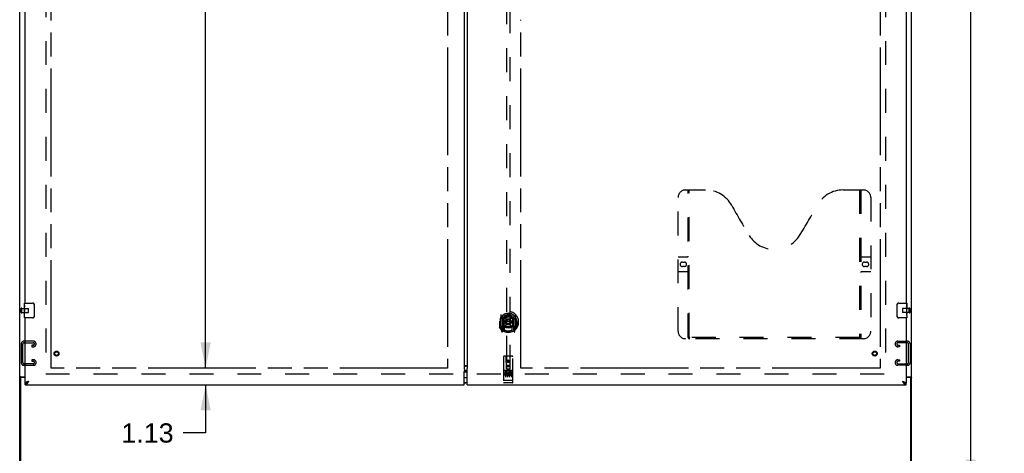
# Model space of a CAD drawing. Header units: inches. Extents: x 0 to 293, y 0 to 190.
# Tile 6 of 22: x 73 to 140, y 64 to 93. Entities that reach past the tile are written whole.
import ezdxf

# ---------------------------------------------------------------- set-up
doc = ezdxf.new("R2010")
doc.units = ezdxf.units.IN
doc.header["$LTSCALE"] = 16.117381
doc.header["$MEASUREMENT"] = 0
doc.linetypes.add('HIDDEN', pattern=[0.2, 0.1, -0.1])
doc.linetypes.add('PHANTOM', pattern=[0.8, 0.45, -0.05, 0.1, -0.05, 0.1, -0.05])
doc.layers.get('0').update_dxf_attribs({"linetype": 'CONTINUOUS'})
for name, color, linetype in [('02___PRT_ALL_AXES', 7, 'CONTINUOUS'), ('AVAILABLE_DOOR_SPACE', 7, 'CONTINUOUS'), ('DEFAULT_2', 8, 'HIDDEN'), ('DIMENSIONS', 7, 'CONTINUOUS'), ('GASKET', 7, 'CONTINUOUS')]:
    doc.layers.add(name, color=color, linetype=linetype)
doc.styles.get("Standard").update_dxf_attribs({"font": 'arial.ttf'})
doc.dimstyles.new('DIMSTYLE_1', dxfattribs={"dimtxt": 1.292838, "dimasz": 1.723784, "dimexe": 0.09, "dimexo": 0.07, "dimgap": 0.0375, "dimtad": 0, "dimtih": 1, "dimtoh": 1, "dimzin": 4, "dimdsep": 46, "dimtxsty": 'Standard', "dimblk": '_FILLED', "dimblk1": '_FILLED', "dimblk2": '_FILLED', "dimcen": 0.09, "dimazin": 1, "dimtfac": 1, "dimtdec": 3, "dimtofl": 0, "dimtmove": 0, "dimatfit": 3, "dimldrblk": '_FILLED', "dimfxl": 1, "dimtolj": 1, "dimtzin": 4, "dimarcsym": 0})

# ---------------------------------------------------------------- blocks, each defined once
blk = doc.blocks.new('_FILLED')
at = {"color": 0, "linetype": 'ByBlock'}
blk.add_solid([(0, 0), (-1, 0.2), (-1, -0.2)], dxfattribs=at)
blk = doc.blocks.new('*D8')
at = {"layer": 'DIMENSIONS', "color": 2, "linetype": 'Continuous'}
for p, q in [((131.236, 117.419), (128.154, 117.419)), ((132.986, 117.419), (136.434, 117.419))]:
    blk.add_line(p, q, dxfattribs=at)
at = {"layer": 'DIMENSIONS', "color": 2, "linetype": 'Continuous', "xscale": 1.7237841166, "yscale": 1.7237841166, "zscale": 1.7237841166}
blk.add_blockref('_FILLED', (131.236, 117.419), dxfattribs=at)
at = {"layer": 'DIMENSIONS', "color": 2, "linetype": 'Continuous', "xscale": 1.7237841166, "yscale": 1.7237841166, "zscale": 1.7237841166, "rotation": 180}
blk.add_blockref('_FILLED', (132.986, 117.419), dxfattribs=at)
at = {"layer": 'DIMENSIONS', "color": 2, "linetype": 'Continuous', "insert": (127.508, 118.066), "char_height": 1.2928, "width": 3.51325, "attachment_point": 3, "line_spacing_factor": 0.9}
blk.add_mtext('1.75', dxfattribs=at)
blk = doc.blocks.new('*D9')
at = {"layer": 'DIMENSIONS', "color": 2, "linetype": 'Continuous'}
for p, q in [((107.08, 119.389), (116.253, 119.389)), ((131.236, 119.389), (122.063, 119.389))]:
    blk.add_line(p, q, dxfattribs=at)
at = {"layer": 'DIMENSIONS', "color": 2, "linetype": 'Continuous', "xscale": 1.7237841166, "yscale": 1.7237841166, "zscale": 1.7237841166, "rotation": 180}
blk.add_blockref('_FILLED', (107.08, 119.389), dxfattribs=at)
at = {"layer": 'DIMENSIONS', "color": 2, "linetype": 'Continuous', "xscale": 1.7237841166, "yscale": 1.7237841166, "zscale": 1.7237841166}
blk.add_blockref('_FILLED', (131.236, 119.389), dxfattribs=at)
at = {"layer": 'DIMENSIONS', "color": 2, "linetype": 'Continuous', "insert": (119.158, 120.036), "char_height": 1.2928, "width": 4.51772, "attachment_point": 2, "line_spacing_factor": 0.9}
blk.add_mtext('24.16', dxfattribs=at)
blk = doc.blocks.new('*D11')
at = {"layer": 'DIMENSIONS', "color": 2, "linetype": 'Continuous'}
for p, q in [((85.869, 129.499), (85.869, 100.667)), ((85.869, 69.249), (85.869, 96.142))]:
    blk.add_line(p, q, dxfattribs=at)
at = {"layer": 'DIMENSIONS', "color": 2, "linetype": 'Continuous', "xscale": 1.7237841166, "yscale": 1.7237841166, "zscale": 1.7237841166}
for p, rotation in [((85.869, 129.499), 90), ((85.869, 69.249), 270)]:
    blk.add_blockref('_FILLED', p, dxfattribs=dict(at, rotation=rotation))
at = {"layer": 'DIMENSIONS', "color": 2, "linetype": 'Continuous', "insert": (85.869, 100.021), "char_height": 1.2928, "width": 4.51772, "attachment_point": 2, "line_spacing_factor": 0.9}
blk.add_mtext('60.25\\Ptyp.', dxfattribs=at)
blk = doc.blocks.new('*D20')
at = {"layer": 'DIMENSIONS', "color": 2, "linetype": 'Continuous'}
for p, q in [((103.455, 117.419), (100.007, 117.419)), ((107.08, 117.419), (110.41, 117.419))]:
    blk.add_line(p, q, dxfattribs=at)
at = {"layer": 'DIMENSIONS', "color": 2, "linetype": 'Continuous', "xscale": 1.7237841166, "yscale": 1.7237841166, "zscale": 1.7237841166}
blk.add_blockref('_FILLED', (103.455, 117.419), dxfattribs=at)
at = {"layer": 'DIMENSIONS', "color": 2, "linetype": 'Continuous', "xscale": 1.7237841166, "yscale": 1.7237841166, "zscale": 1.7237841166, "rotation": 180}
blk.add_blockref('_FILLED', (107.08, 117.419), dxfattribs=at)
at = {"layer": 'DIMENSIONS', "color": 2, "linetype": 'Continuous', "insert": (111.056, 118.066), "char_height": 1.2928, "width": 3.51325, "attachment_point": 1, "line_spacing_factor": 0.9}
blk.add_mtext('3.63', dxfattribs=at)
blk = doc.blocks.new('*D25')
at = {"layer": 'DIMENSIONS', "color": 2, "linetype": 'Continuous'}
for p, q in [((85.869, 69.249), (85.869, 72.697)), ((85.869, 68.124), (85.869, 64.888)), ((85.869, 64.888), (84.36, 64.888))]:
    blk.add_line(p, q, dxfattribs=at)
at = {"layer": 'DIMENSIONS', "color": 2, "linetype": 'Continuous', "xscale": 1.7237841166, "yscale": 1.7237841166, "zscale": 1.7237841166}
for p, rotation in [((85.869, 69.249), 270), ((85.869, 68.124), 90)]:
    blk.add_blockref('_FILLED', p, dxfattribs=dict(at, rotation=rotation))
at = {"layer": 'DIMENSIONS', "color": 2, "linetype": 'Continuous', "insert": (83.714, 65.534), "char_height": 1.2928, "width": 3.51325, "attachment_point": 3, "line_spacing_factor": 0.9}
blk.add_mtext('1.13', dxfattribs=at)
blk = doc.blocks.new('*D28')
at = {"layer": 'DIMENSIONS', "color": 2, "linetype": 'Continuous'}
for p, q in [((102.143, 112.322), (99.151, 112.322)), ((103.268, 112.322), (106.715, 112.322))]:
    blk.add_line(p, q, dxfattribs=at)
at = {"layer": 'DIMENSIONS', "color": 2, "linetype": 'Continuous', "xscale": 1.7237841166, "yscale": 1.7237841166, "zscale": 1.7237841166}
blk.add_blockref('_FILLED', (102.143, 112.322), dxfattribs=at)
at = {"layer": 'DIMENSIONS', "color": 2, "linetype": 'Continuous', "xscale": 1.7237841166, "yscale": 1.7237841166, "zscale": 1.7237841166, "rotation": 180}
blk.add_blockref('_FILLED', (103.268, 112.322), dxfattribs=at)
at = {"layer": 'DIMENSIONS', "color": 2, "linetype": 'Continuous', "insert": (98.505, 112.968), "char_height": 1.2928, "width": 3.51325, "attachment_point": 3, "line_spacing_factor": 0.9}
blk.add_mtext('1.13', dxfattribs=at)
blk = doc.blocks.new('*D35')
at = {"layer": 'DIMENSIONS', "color": 2, "linetype": 'Continuous'}
for p, q in [((134.516, 133.374), (138.89, 133.374)), ((137.338, 133.374), (137.338, 98.667)), ((137.338, 61.374), (137.338, 96.082)), ((134.516, 61.374), (138.89, 61.374))]:
    blk.add_line(p, q, dxfattribs=at)
at = {"layer": 'DIMENSIONS', "color": 2, "linetype": 'Continuous', "xscale": 1.7237841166, "yscale": 1.7237841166, "zscale": 1.7237841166}
for p, rotation in [((137.338, 133.374), 90), ((137.338, 61.374), 270)]:
    blk.add_blockref('_FILLED', p, dxfattribs=dict(at, rotation=rotation))
at = {"layer": 'DIMENSIONS', "color": 2, "linetype": 'Continuous', "insert": (137.338, 98.021), "char_height": 1.2928, "width": 4.51772, "attachment_point": 2, "line_spacing_factor": 0.9}
blk.add_mtext('72.00', dxfattribs=at)

msp = doc.modelspace()

# ---------------------------------------------------------------- linework, layer by layer
at = {"color": 3, "linetype": 'Continuous'}
for p, q in [((73.361, 61.478), (73.361, 133.27)), ((133.361, 61.478), (133.361, 133.27)), ((103.268, 129.6), (103.268, 69.149)), ((103.455, 129.465), (103.455, 69.283)), ((73.736, 73.624), (73.736, 98.874)), ((132.986, 98.874), (132.986, 73.624)), ((73.736, 68.228), (73.736, 72.624)), ((132.986, 72.624), (132.986, 68.228)), ((103.268, 68.124), (103.268, 69.015)), ((103.291, 69.11), (103.455, 69.11)), ((103.361, 69.39), (103.353, 69.394)), ((103.361, 69.397), (103.369, 69.394)), ((103.41, 69.413), (103.39, 69.407)), ((103.455, 69.283), (103.462, 69.283)), ((103.455, 68.124), (103.455, 69.225)), ((103.462, 69.283), (103.466, 69.278)), ((73.413, 68.555), (73.413, 61.374)), ((73.431, 68.667), (73.736, 68.667)), ((73.736, 68.615), (73.473, 68.615)), ((73.983, 68.371), (73.951, 68.359)), ((132.986, 68.667), (133.291, 68.667)), ((133.249, 68.615), (132.986, 68.615)), ((133.309, 61.374), (133.309, 68.555)), ((73.736, 68.124), (103.268, 68.124)), ((103.455, 68.124), (132.986, 68.124))]:
    msp.add_line(p, q, dxfattribs=at)
at = {"color": 7, "linetype": 'Continuous'}
for p, q in [((73.676, 73.464), (73.676, 73.609)), ((73.691, 73.624), (74.231, 73.624)), ((74.331, 73.524), (74.331, 72.724)), ((132.391, 72.724), (132.391, 73.524)), ((132.491, 73.624), (133.031, 73.624)), ((133.046, 73.609), (133.046, 73.47)), ((73.676, 73.206), (73.676, 73.24)), ((73.676, 73.009), (73.676, 73.04)), ((133.046, 73.24), (133.046, 73.208)), ((133.046, 73.043), (133.046, 73.009)), ((73.676, 72.639), (73.676, 72.779)), ((74.231, 72.624), (73.691, 72.624)), ((133.031, 72.624), (132.491, 72.624)), ((133.046, 72.785), (133.046, 72.639)), ((103.268, 68.994), (103.455, 68.994)), ((103.455, 69.01), (103.291, 69.01)), ((103.34, 69.38), (103.335, 69.387)), ((103.374, 69.401), (103.382, 69.4)), ((73.465, 68.626), (73.361, 68.626)), ((73.465, 68.614), (73.465, 68.626)), ((73.736, 68.124), (73.736, 68.228)), ((73.839, 68.258), (73.849, 68.264)), ((103.455, 68.254), (103.268, 68.254)), ((132.863, 68.27), (132.873, 68.264)), ((132.986, 68.124), (132.986, 68.228)), ((133.257, 68.626), (133.361, 68.626)), ((133.257, 68.626), (133.257, 68.614))]:
    msp.add_line(p, q, dxfattribs=at)
for points in [[(74.325, 73.561), (74.327, 73.555), (74.328, 73.549), (74.329, 73.543), (74.33, 73.537), (74.331, 73.531), (74.331, 73.524)], [(132.391, 73.524), (132.392, 73.531), (132.392, 73.537), (132.393, 73.543), (132.394, 73.549), (132.396, 73.555), (132.398, 73.561)], [(74.331, 72.724), (74.331, 72.718), (74.33, 72.712), (74.329, 72.706), (74.328, 72.7), (74.327, 72.694), (74.325, 72.688)], [(132.398, 72.688), (132.396, 72.694), (132.394, 72.7), (132.393, 72.706), (132.392, 72.712), (132.392, 72.718), (132.391, 72.724)], [(103.291, 69.01), (103.286, 69.01), (103.28, 69.01), (103.275, 69.011), (103.27, 69.011), (103.268, 69.012)], [(73.486, 68.644), (73.481, 68.641), (73.479, 68.64), (73.476, 68.639), (73.474, 68.638), (73.472, 68.636), (73.47, 68.635), (73.469, 68.633), (73.467, 68.632), (73.466, 68.63), (73.466, 68.629), (73.465, 68.628), (73.465, 68.626)], [(73.506, 68.667), (73.506, 68.665), (73.505, 68.663), (73.505, 68.661), (73.504, 68.659), (73.504, 68.658), (73.503, 68.656), (73.501, 68.654), (73.5, 68.653), (73.498, 68.651), (73.496, 68.65), (73.495, 68.649), (73.493, 68.647), (73.49, 68.646), (73.488, 68.645), (73.486, 68.644)], [(73.736, 68.228), (73.747, 68.229), (73.757, 68.23), (73.767, 68.231), (73.777, 68.233), (73.788, 68.236), (73.798, 68.239), (73.808, 68.243), (73.818, 68.247), (73.829, 68.252), (73.839, 68.258)], [(73.849, 68.264), (73.86, 68.27), (73.87, 68.277), (73.88, 68.284), (73.89, 68.292), (73.901, 68.3), (73.911, 68.308), (73.921, 68.316), (73.931, 68.325), (73.942, 68.334), (73.952, 68.343), (73.962, 68.352), (73.973, 68.362), (73.983, 68.371)], [(73.983, 68.371), (73.972, 68.364), (73.961, 68.357), (73.95, 68.349), (73.939, 68.342), (73.928, 68.335), (73.918, 68.328), (73.908, 68.321), (73.899, 68.314), (73.89, 68.307), (73.882, 68.3), (73.874, 68.292), (73.867, 68.285), (73.861, 68.278), (73.856, 68.271), (73.852, 68.265)], [(132.74, 68.371), (132.751, 68.364), (132.762, 68.357), (132.773, 68.349), (132.784, 68.342), (132.794, 68.335), (132.805, 68.328), (132.814, 68.321), (132.824, 68.314), (132.832, 68.307), (132.841, 68.3), (132.848, 68.292), (132.855, 68.285), (132.861, 68.278), (132.867, 68.271), (132.87, 68.265)], [(132.74, 68.371), (132.75, 68.362), (132.76, 68.352), (132.771, 68.343), (132.781, 68.334), (132.791, 68.325), (132.801, 68.316), (132.812, 68.308), (132.822, 68.3), (132.832, 68.292), (132.842, 68.284), (132.853, 68.277), (132.863, 68.27)], [(132.873, 68.264), (132.884, 68.258), (132.894, 68.252), (132.904, 68.247), (132.914, 68.243), (132.925, 68.239), (132.935, 68.236), (132.945, 68.233), (132.955, 68.231), (132.966, 68.23), (132.976, 68.229), (132.986, 68.228)], [(133.217, 68.667), (133.217, 68.665), (133.217, 68.663), (133.218, 68.661), (133.218, 68.659), (133.219, 68.658), (133.22, 68.656), (133.221, 68.654), (133.223, 68.653), (133.224, 68.651), (133.226, 68.65), (133.228, 68.649), (133.23, 68.647), (133.232, 68.646), (133.234, 68.645), (133.237, 68.644), (133.241, 68.641)], [(133.241, 68.641), (133.244, 68.64), (133.246, 68.639), (133.248, 68.638), (133.251, 68.636), (133.252, 68.635), (133.254, 68.633), (133.255, 68.632), (133.256, 68.63), (133.257, 68.629), (133.257, 68.628), (133.257, 68.626)]]:
    msp.add_lwpolyline(points, dxfattribs=at)
at = {"color": 3, "linetype": 'Continuous'}
for points in [[(103.256, 69.067), (103.255, 69.066), (103.255, 69.065), (103.254, 69.064), (103.254, 69.064), (103.254, 69.063), (103.255, 69.063), (103.255, 69.062), (103.255, 69.062), (103.256, 69.061), (103.256, 69.06), (103.257, 69.059), (103.258, 69.058), (103.258, 69.056), (103.259, 69.054), (103.26, 69.053), (103.261, 69.05), (103.261, 69.048), (103.262, 69.046), (103.263, 69.043), (103.263, 69.04), (103.264, 69.036), (103.265, 69.032), (103.266, 69.028), (103.266, 69.024), (103.267, 69.02), (103.268, 69.015)], [(103.261, 69.073), (103.259, 69.071), (103.258, 69.069), (103.256, 69.067)], [(103.266, 69.111), (103.27, 69.111), (103.275, 69.11), (103.28, 69.11), (103.286, 69.11), (103.291, 69.11)], [(103.28, 69.359), (103.277, 69.355), (103.273, 69.352), (103.271, 69.348), (103.269, 69.345), (103.268, 69.341), (103.268, 69.338)], [(103.28, 69.358), (103.283, 69.359), (103.301, 69.365), (103.319, 69.372), (103.337, 69.379), (103.356, 69.387), (103.374, 69.396), (103.392, 69.405), (103.41, 69.413)], [(103.39, 69.407), (103.38, 69.403), (103.37, 69.4), (103.36, 69.396), (103.351, 69.393), (103.342, 69.389), (103.333, 69.386), (103.325, 69.383), (103.317, 69.379), (103.309, 69.376), (103.302, 69.372), (103.296, 69.369), (103.29, 69.365), (103.285, 69.362), (103.28, 69.359)], [(103.467, 69.271), (103.466, 69.27), (103.466, 69.269), (103.465, 69.268), (103.464, 69.267), (103.464, 69.266), (103.463, 69.264), (103.463, 69.262), (103.462, 69.26), (103.461, 69.258), (103.461, 69.256), (103.46, 69.254), (103.459, 69.251), (103.459, 69.248), (103.458, 69.245), (103.458, 69.243), (103.457, 69.24), (103.457, 69.236), (103.456, 69.233), (103.456, 69.229), (103.455, 69.225)], [(103.466, 69.278), (103.467, 69.277), (103.467, 69.276), (103.468, 69.275), (103.468, 69.275), (103.468, 69.274), (103.468, 69.274), (103.468, 69.273), (103.468, 69.273), (103.468, 69.272), (103.467, 69.271)], [(73.397, 68.652), (73.393, 68.651), (73.389, 68.65), (73.385, 68.648), (73.382, 68.647), (73.379, 68.645), (73.376, 68.644), (73.373, 68.642), (73.37, 68.641), (73.368, 68.639), (73.366, 68.637), (73.365, 68.636), (73.364, 68.634), (73.363, 68.632), (73.362, 68.63), (73.361, 68.628), (73.361, 68.626)], [(73.431, 68.667), (73.429, 68.665), (73.427, 68.664), (73.424, 68.662), (73.421, 68.661), (73.417, 68.659), (73.413, 68.658), (73.409, 68.656), (73.405, 68.655), (73.397, 68.652)], [(73.846, 68.317), (73.833, 68.312), (73.82, 68.306), (73.808, 68.3), (73.797, 68.294), (73.787, 68.288), (73.778, 68.282), (73.769, 68.276), (73.762, 68.27), (73.755, 68.264), (73.749, 68.258), (73.745, 68.252), (73.741, 68.246), (73.738, 68.24), (73.737, 68.234), (73.736, 68.228)], [(73.951, 68.359), (73.935, 68.353), (73.919, 68.347), (73.903, 68.341), (73.888, 68.335), (73.874, 68.329), (73.86, 68.323), (73.846, 68.317)], [(73.88, 68.221), (73.89, 68.234), (73.901, 68.248), (73.911, 68.262), (73.921, 68.277), (73.931, 68.292), (73.942, 68.307), (73.952, 68.323), (73.962, 68.339), (73.973, 68.355), (73.983, 68.371)], [(132.74, 68.371), (132.772, 68.359), (132.788, 68.353), (132.804, 68.347), (132.819, 68.341), (132.834, 68.335), (132.849, 68.329), (132.863, 68.323), (132.877, 68.317)], [(132.74, 68.371), (132.75, 68.355), (132.76, 68.339), (132.771, 68.323), (132.781, 68.307), (132.791, 68.292), (132.801, 68.277), (132.812, 68.262), (132.822, 68.248), (132.832, 68.234)], [(132.832, 68.234), (132.842, 68.221), (132.853, 68.208), (132.863, 68.197), (132.873, 68.186), (132.884, 68.175), (132.894, 68.166), (132.904, 68.157), (132.914, 68.15), (132.925, 68.143), (132.935, 68.137), (132.945, 68.133), (132.955, 68.129), (132.966, 68.126), (132.976, 68.125), (132.986, 68.124)], [(132.877, 68.317), (132.89, 68.312), (132.902, 68.306), (132.914, 68.3), (132.925, 68.294), (132.935, 68.288), (132.945, 68.282), (132.953, 68.276), (132.961, 68.27), (132.967, 68.264), (132.973, 68.258), (132.978, 68.252), (132.982, 68.246), (132.984, 68.24), (132.986, 68.234), (132.986, 68.228)], [(133.291, 68.667), (133.294, 68.665), (133.296, 68.664), (133.299, 68.662), (133.302, 68.661), (133.306, 68.659), (133.309, 68.658), (133.314, 68.656), (133.318, 68.655)], [(133.318, 68.655), (133.326, 68.652), (133.33, 68.651), (133.334, 68.65), (133.337, 68.648), (133.341, 68.647), (133.344, 68.645), (133.347, 68.644), (133.349, 68.642), (133.352, 68.641), (133.354, 68.639), (133.356, 68.637), (133.358, 68.636), (133.359, 68.634), (133.36, 68.632), (133.361, 68.63), (133.361, 68.628), (133.361, 68.626)], [(73.736, 68.124), (73.747, 68.125), (73.757, 68.126), (73.767, 68.129), (73.777, 68.133), (73.788, 68.137), (73.798, 68.143), (73.808, 68.15), (73.818, 68.157), (73.829, 68.166), (73.839, 68.175), (73.849, 68.186), (73.86, 68.197), (73.87, 68.208), (73.88, 68.221)]]:
    msp.add_lwpolyline(points, dxfattribs=at)
at = {"color": 7, "linetype": 'Continuous'}
for centre, radius, start, end in [((73.691, 73.609), 0.015, 90, 180), ((74.231, 73.524), 0.1, 21.19986, 90), ((132.491, 73.524), 0.1, 90, 158.79459), ((133.031, 73.609), 0.015, 0, 90), ((73.691, 72.639), 0.015, 180, 270), ((74.231, 72.724), 0.1, 270, 338.79459), ((132.491, 72.724), 0.1, 201.19986, 270), ((133.031, 72.639), 0.015, 270, 360), ((103.365, 68.814), 0.18, 90, 122.81069), ((103.365, 68.434), 0.18, 237.18931, 270)]:
    msp.add_arc(centre, radius, start, end, dxfattribs=at)
at = {"color": 3, "linetype": 'Continuous'}
for centre, start, end in [((73.473, 68.555), 90, 180), ((133.249, 68.555), 0, 90)]:
    msp.add_arc(centre, 0.06, start, end, dxfattribs=at)
at = {"layer": '02___PRT_ALL_AXES', "color": 7, "linetype": 'Continuous'}
for p, q in [((73.676, 73.464), (73.676, 73.609)), ((133.046, 73.046), (133.046, 73.609)), ((73.676, 73.206), (73.676, 73.463)), ((73.682, 73.407), (73.676, 73.407)), ((73.676, 73.24), (73.683, 73.24)), ((73.676, 72.639), (73.676, 73.203)), ((73.678, 73.177), (73.676, 73.177)), ((73.676, 73.045), (73.682, 73.045)), ((73.676, 73.009), (73.683, 73.009)), ((73.676, 72.946), (73.683, 72.946)), ((73.683, 73.24), (73.683, 73.376)), ((73.683, 72.779), (73.683, 73.009)), ((133.046, 73.47), (133.039, 73.47)), ((133.039, 73.47), (133.039, 73.24)), ((133.046, 73.303), (133.039, 73.303)), ((133.046, 73.24), (133.039, 73.24)), ((133.046, 73.009), (133.039, 73.009)), ((133.039, 73.009), (133.039, 72.873)), ((133.046, 73.204), (133.04, 73.204)), ((133.045, 73.072), (133.046, 73.072)), ((133.046, 72.786), (133.046, 73.043)), ((73.676, 72.779), (73.683, 72.779)), ((133.041, 72.841), (133.046, 72.841)), ((133.046, 72.785), (133.046, 72.639))]:
    msp.add_line(p, q, dxfattribs=at)
at = {"layer": '02___PRT_ALL_AXES', "color": 8, "linetype": 'HIDDEN'}
for p, q in [((73.508, 73), (73.508, 73.248)), ((73.508, 73.248), (73.955, 73.248)), ((73.508, 73), (73.955, 73)), ((133.204, 73.248), (132.757, 73.248)), ((133.204, 73), (132.757, 73)), ((133.204, 73), (133.204, 73.248)), ((106.509, 69.085), (105.944, 69.085)), ((106.082, 68.963), (105.989, 68.963)), ((105.989, 68.963), (105.989, 68.921)), ((106.082, 68.921), (105.989, 68.921)), ((106.302, 68.928), (106.289, 68.909)), ((106.298, 68.953), (106.302, 68.951)), ((106.458, 68.963), (106.302, 68.963)), ((106.302, 68.963), (106.302, 68.951)), ((106.302, 68.928), (106.302, 68.75)), ((106.458, 68.921), (106.344, 68.921)), ((106.344, 68.921), (106.344, 68.877)), ((106.458, 68.963), (106.458, 68.921)), ((106.509, 68.257), (105.944, 68.257)), ((106.086, 68.877), (106.039, 68.877)), ((106.082, 68.836), (106.053, 68.836)), ((106.145, 68.792), (106.053, 68.792)), ((106.145, 68.75), (106.053, 68.75)), ((106.145, 68.792), (106.145, 68.75)), ((106.277, 68.798), (106.294, 68.759)), ((106.458, 68.75), (106.302, 68.75)), ((106.437, 68.877), (106.344, 68.877)), ((106.437, 68.835), (106.344, 68.835)), ((106.344, 68.835), (106.344, 68.792)), ((106.458, 68.792), (106.344, 68.792)), ((106.437, 68.877), (106.437, 68.835)), ((106.458, 68.792), (106.458, 68.75))]:
    msp.add_line(p, q, dxfattribs=at)
at = {"layer": '02___PRT_ALL_AXES', "color": 7, "linetype": 'Continuous'}
for points in [[(73.676, 73.464), (73.676, 73.46), (73.677, 73.455), (73.677, 73.45), (73.679, 73.437)], [(73.676, 73.206), (73.676, 73.198), (73.677, 73.189), (73.678, 73.179)], [(73.678, 73.179), (73.681, 73.145), (73.681, 73.133), (73.682, 73.121), (73.683, 73.108), (73.683, 73.095), (73.683, 73.082), (73.683, 73.07), (73.683, 73.057), (73.682, 73.044), (73.681, 73.032), (73.681, 73.02)], [(73.679, 73.437), (73.68, 73.429), (73.681, 73.421), (73.682, 73.412)], [(73.682, 73.412), (73.682, 73.404), (73.683, 73.394), (73.683, 73.385), (73.683, 73.376)], [(133.045, 73.07), (133.042, 73.104), (133.041, 73.116), (133.04, 73.128), (133.04, 73.141), (133.039, 73.154), (133.039, 73.166), (133.039, 73.179), (133.04, 73.192), (133.04, 73.205), (133.041, 73.217), (133.042, 73.229)], [(133.041, 72.836), (133.04, 72.845), (133.04, 72.854), (133.039, 72.864), (133.039, 72.873)], [(133.046, 73.043), (133.046, 73.051), (133.046, 73.06), (133.045, 73.07)], [(133.044, 72.812), (133.043, 72.82), (133.042, 72.828), (133.041, 72.836)], [(133.046, 72.785), (133.046, 72.789), (133.046, 72.793), (133.045, 72.799), (133.044, 72.812)]]:
    msp.add_lwpolyline(points, dxfattribs=at)
at = {"layer": '02___PRT_ALL_AXES', "color": 8, "linetype": 'HIDDEN'}
for centre, radius in [((75.84, 70.228), 0.124), ((130.882, 70.228), 0.124), ((106.226, 69.702), 0.085)]:
    msp.add_circle(centre, radius, dxfattribs=at)
for centre, radius, start, end in [((106.082, 68.9), 0.0635, 270, 90), ((106.082, 68.899), 0.0219, 280.307, 90), ((106.252, 68.857), 0.107, 64.26362, 293.40274), ((106.252, 68.857), 0.0639, 54.88948, 293.40261), ((106.053, 68.814), 0.0644, 102.29948, 270.07752), ((106.053, 68.814), 0.0219, 89.90115, 270)]:
    msp.add_arc(centre, radius, start, end, dxfattribs=at)
at = {"layer": '02___PRT_ALL_AXES', "color": 7, "linetype": 'Continuous'}
for centre, start_param, end_param in [((73.939, 73.04), 3.141593, 3.321581), ((132.783, 73.208), 0, 0.179988)]:
    msp.add_ellipse(centre, major_axis=(0.263, 0), ratio=0.432808, start_param=start_param, end_param=end_param, dxfattribs=at)
at = {"layer": 'AVAILABLE_DOOR_SPACE', "color": 4, "linetype": 'PHANTOM'}
for p, q in [((75.486, 69.249), (75.486, 129.499)), ((102.143, 129.499), (102.143, 69.249)), ((131.236, 129.499), (131.236, 69.249)), ((107.08, 69.249), (107.08, 92.679)), ((102.143, 69.249), (75.486, 69.249)), ((131.236, 69.249), (107.08, 69.249))]:
    msp.add_line(p, q, dxfattribs=at)
at = {"layer": 'DEFAULT_2', "color": 8, "linetype": 'HIDDEN'}
for p, q in [((75.111, 129.926), (75.111, 68.822)), ((131.611, 129.926), (131.611, 68.822)), ((106.101, 97.204), (106.101, 69.202)), ((106.351, 69.202), (106.351, 97.204)), ((118.152, 81.228), (119.507, 81.228)), ((118.327, 71.318), (118.327, 81.228)), ((118.407, 71.348), (118.407, 81.228)), ((128.757, 81.228), (130.112, 81.228)), ((129.857, 81.228), (129.857, 71.348)), ((129.937, 81.228), (129.937, 71.318)), ((117.652, 71.728), (117.652, 80.728)), ((130.612, 80.728), (130.612, 71.728)), ((117.652, 76.728), (118.287, 76.728)), ((117.939, 76.378), (118.076, 76.378)), ((129.977, 76.728), (130.612, 76.728)), ((130.189, 76.378), (130.326, 76.378)), ((118.287, 75.728), (117.652, 75.728)), ((118.076, 76.078), (117.939, 76.078)), ((130.612, 75.728), (129.977, 75.728)), ((130.326, 76.078), (130.189, 76.078)), ((73.465, 72.982), (73.465, 73.266)), ((73.508, 72.982), (73.508, 73.266)), ((73.965, 73.01), (73.965, 73.238)), ((132.747, 73.238), (132.747, 73.01)), ((133.204, 73.266), (133.204, 72.982)), ((133.247, 73.266), (133.247, 72.982)), ((105.644, 72.356), (105.659, 72.356)), ((105.644, 72.356), (105.644, 71.968)), ((105.651, 72.423), (105.651, 72.425)), ((105.651, 71.965), (105.651, 72.423)), ((105.726, 72.84), (105.726, 71.872)), ((105.844, 72.786), (105.844, 71.77)), ((105.851, 72.781), (105.851, 71.778)), ((105.944, 72.038), (105.944, 72.669)), ((105.951, 72.741), (105.951, 72.638)), ((106.063, 72.695), (106.094, 72.356)), ((106.063, 72.012), (106.094, 72.356)), ((106.359, 72.356), (106.094, 72.356)), ((106.389, 72.695), (106.359, 72.356)), ((106.389, 72.012), (106.359, 72.356)), ((106.501, 72.638), (106.501, 72.741)), ((106.509, 72.669), (106.509, 72.038)), ((106.601, 72.781), (106.601, 71.778)), ((106.609, 72.786), (106.609, 71.77)), ((106.726, 71.872), (106.726, 72.84)), ((106.809, 72.356), (106.794, 72.356)), ((106.801, 72.423), (106.801, 72.425)), ((106.801, 71.965), (106.801, 72.423)), ((106.809, 72.356), (106.809, 71.968)), ((105.73, 71.862), (105.801, 71.686)), ((105.844, 72.027), (105.784, 72.027)), ((105.784, 72.027), (105.784, 71.877)), ((105.784, 71.877), (105.844, 71.877)), ((105.821, 71.95), (105.792, 71.904)), ((105.796, 71.897), (105.851, 71.897)), ((105.822, 71.786), (105.827, 71.783)), ((105.829, 71.689), (105.844, 71.77)), ((105.921, 71.728), (105.851, 71.837)), ((105.854, 72.01), (105.854, 71.803)), ((105.944, 72.028), (105.871, 72.028)), ((105.939, 72.03), (105.874, 72.03)), ((105.951, 72.077), (105.951, 71.825)), ((106.501, 71.825), (106.501, 72.077)), ((106.581, 72.028), (106.509, 72.028)), ((106.579, 72.03), (106.513, 72.03)), ((106.601, 71.837), (106.531, 71.728)), ((106.599, 71.803), (106.599, 72.01)), ((106.601, 71.897), (106.656, 71.897)), ((106.669, 72.027), (106.609, 72.027)), ((106.609, 71.877), (106.669, 71.877)), ((106.609, 71.77), (106.623, 71.689)), ((106.629, 71.786), (106.63, 71.786)), ((106.63, 71.786), (106.63, 71.786)), ((106.63, 71.786), (106.63, 71.786)), ((106.66, 71.904), (106.631, 71.95)), ((106.651, 71.686), (106.722, 71.862)), ((106.669, 71.877), (106.669, 72.027)), ((73.465, 70.882), (73.465, 69.617)), ((74.285, 71.062), (73.645, 71.062)), ((73.659, 70.958), (74.271, 70.958)), ((74.465, 70.867), (74.465, 70.882)), ((130.112, 71.228), (118.152, 71.228)), ((129.853, 71.308), (118.411, 71.308)), ((132.257, 70.867), (132.257, 70.882)), ((132.437, 71.062), (133.077, 71.062)), ((133.063, 70.958), (132.451, 70.958)), ((133.257, 70.882), (133.257, 69.617)), ((73.569, 69.631), (73.569, 70.868)), ((74.184, 70.791), (74.184, 70.687)), ((74.271, 70.791), (74.184, 70.791)), ((74.184, 70.687), (74.285, 70.687)), ((132.539, 70.687), (132.437, 70.687)), ((132.451, 70.791), (132.539, 70.791)), ((132.539, 70.791), (132.539, 70.687)), ((133.153, 69.631), (133.153, 70.868)), ((74.184, 69.812), (74.184, 69.708)), ((74.285, 69.812), (74.184, 69.812)), ((74.184, 69.708), (74.271, 69.708)), ((74.465, 69.617), (74.465, 69.632)), ((105.914, 70.012), (105.914, 68.287)), ((106.509, 70.042), (105.944, 70.042)), ((106.1, 69.202), (106.096, 70.012)), ((106.226, 69.775), (106.164, 69.739)), ((106.164, 69.739), (106.174, 69.733)), ((106.164, 69.739), (106.164, 69.666)), ((106.164, 69.666), (106.174, 69.672)), ((106.164, 69.666), (106.226, 69.63)), ((106.226, 69.763), (106.174, 69.733)), ((106.174, 69.733), (106.174, 69.672)), ((106.174, 69.672), (106.226, 69.642)), ((106.289, 69.739), (106.226, 69.775)), ((106.226, 69.775), (106.226, 69.763)), ((106.279, 69.733), (106.226, 69.763)), ((106.226, 69.642), (106.279, 69.672)), ((106.226, 69.63), (106.289, 69.666)), ((106.226, 69.63), (106.226, 69.642)), ((106.289, 69.739), (106.279, 69.733)), ((106.279, 69.672), (106.279, 69.733)), ((106.289, 69.666), (106.279, 69.672)), ((106.289, 69.666), (106.289, 69.739)), ((106.353, 69.202), (106.356, 70.012)), ((106.539, 68.287), (106.539, 70.012)), ((132.257, 69.617), (132.257, 69.632)), ((132.437, 69.812), (132.539, 69.812)), ((132.539, 69.708), (132.451, 69.708)), ((132.539, 69.812), (132.539, 69.708)), ((73.645, 69.437), (74.285, 69.437)), ((74.271, 69.541), (73.659, 69.541)), ((105.944, 69.085), (106.509, 69.085)), ((106.015, 69.069), (106.187, 69.069)), ((106.039, 68.954), (106.039, 68.648)), ((106.098, 69.452), (106.354, 69.452)), ((106.1, 69.202), (106.101, 69.202)), ((106.101, 69.202), (106.351, 69.202)), ((106.311, 69.327), (106.141, 69.327)), ((106.164, 68.954), (106.164, 68.648)), ((106.265, 69.069), (106.437, 69.069)), ((106.289, 68.954), (106.289, 68.648)), ((106.351, 69.202), (106.353, 69.202)), ((106.414, 68.954), (106.414, 68.648)), ((133.077, 69.437), (132.437, 69.437)), ((132.451, 69.541), (133.063, 69.541)), ((75.111, 68.874), (131.611, 68.874)), ((105.932, 68.416), (105.931, 68.416)), ((105.931, 68.416), (105.931, 68.416)), ((105.933, 68.416), (105.932, 68.416)), ((105.934, 68.416), (105.933, 68.416)), ((105.934, 68.415), (105.934, 68.416)), ((105.935, 68.415), (105.934, 68.415)), ((105.936, 68.415), (105.935, 68.415)), ((105.937, 68.415), (105.936, 68.415)), ((105.938, 68.415), (105.937, 68.415)), ((105.939, 68.415), (105.938, 68.415)), ((105.94, 68.415), (105.939, 68.415)), ((105.939, 68.415), (105.939, 68.415)), ((105.941, 68.415), (105.94, 68.415)), ((105.942, 68.415), (105.941, 68.415)), ((105.943, 68.415), (105.942, 68.415)), ((105.944, 68.415), (105.943, 68.415)), ((106.509, 68.415), (105.944, 68.415)), ((106.194, 68.257), (106.009, 68.257)), ((106.444, 68.257), (106.259, 68.257)), ((106.509, 68.415), (106.51, 68.415)), ((106.51, 68.415), (106.511, 68.415)), ((106.511, 68.415), (106.512, 68.415)), ((106.511, 68.415), (106.511, 68.415)), ((106.512, 68.415), (106.513, 68.415)), ((106.513, 68.415), (106.514, 68.415)), ((106.514, 68.415), (106.515, 68.415)), ((106.515, 68.415), (106.516, 68.415)), ((106.516, 68.415), (106.517, 68.415)), ((106.516, 68.415), (106.516, 68.415)), ((106.517, 68.415), (106.518, 68.416)), ((106.518, 68.416), (106.519, 68.416)), ((106.519, 68.416), (106.52, 68.416)), ((106.52, 68.416), (106.521, 68.416)), ((106.52, 68.416), (106.52, 68.416)), ((106.521, 68.416), (106.522, 68.416)), ((106.522, 68.416), (106.523, 68.416))]:
    msp.add_line(p, q, dxfattribs=at)
for points in [[(105.772, 72.571), (105.77, 72.57), (105.769, 72.568), (105.767, 72.567), (105.766, 72.565), (105.764, 72.564), (105.762, 72.562), (105.761, 72.561), (105.759, 72.559), (105.757, 72.557), (105.755, 72.555), (105.753, 72.553), (105.752, 72.551), (105.75, 72.549), (105.748, 72.547), (105.746, 72.545), (105.744, 72.542), (105.742, 72.54), (105.74, 72.537), (105.738, 72.535), (105.735, 72.532), (105.733, 72.529), (105.731, 72.526), (105.729, 72.523), (105.726, 72.52), (105.724, 72.516), (105.721, 72.513), (105.719, 72.509), (105.716, 72.506), (105.714, 72.502), (105.711, 72.498), (105.708, 72.493), (105.706, 72.489), (105.703, 72.484), (105.7, 72.48), (105.697, 72.475), (105.694, 72.469)], [(106.038, 72.713), (106.043, 72.714), (106.049, 72.716), (106.054, 72.717), (106.06, 72.718), (106.065, 72.72), (106.071, 72.721), (106.076, 72.722), (106.082, 72.723), (106.087, 72.724), (106.093, 72.726), (106.098, 72.727), (106.104, 72.728), (106.109, 72.729), (106.115, 72.729), (106.12, 72.73), (106.126, 72.731), (106.131, 72.732), (106.137, 72.733), (106.142, 72.733), (106.148, 72.734), (106.153, 72.735), (106.159, 72.735), (106.165, 72.736), (106.17, 72.736), (106.176, 72.737), (106.181, 72.737), (106.187, 72.737), (106.192, 72.738), (106.198, 72.738), (106.204, 72.738), (106.209, 72.738), (106.215, 72.738), (106.22, 72.738), (106.226, 72.738), (106.232, 72.738), (106.237, 72.738), (106.243, 72.738), (106.248, 72.738), (106.254, 72.738), (106.26, 72.738), (106.265, 72.737), (106.271, 72.737), (106.276, 72.737), (106.282, 72.736), (106.288, 72.736), (106.293, 72.735), (106.299, 72.735), (106.304, 72.734), (106.31, 72.733), (106.315, 72.733), (106.321, 72.732), (106.326, 72.731), (106.332, 72.73), (106.337, 72.729), (106.343, 72.729), (106.349, 72.728), (106.354, 72.727), (106.36, 72.726), (106.365, 72.724), (106.371, 72.723), (106.376, 72.722), (106.381, 72.721), (106.387, 72.72), (106.392, 72.718), (106.398, 72.717), (106.403, 72.716), (106.409, 72.714), (106.414, 72.713)], [(106.759, 72.469), (106.755, 72.475), (106.752, 72.48), (106.749, 72.484), (106.747, 72.489), (106.744, 72.493), (106.741, 72.498), (106.738, 72.502), (106.736, 72.506), (106.733, 72.509), (106.731, 72.513), (106.728, 72.516), (106.726, 72.52), (106.724, 72.523), (106.721, 72.526), (106.719, 72.529), (106.717, 72.532), (106.715, 72.535), (106.712, 72.537), (106.71, 72.54), (106.708, 72.542), (106.706, 72.545), (106.704, 72.547), (106.702, 72.549), (106.701, 72.551), (106.699, 72.553), (106.697, 72.555), (106.695, 72.557), (106.693, 72.559), (106.692, 72.561), (106.69, 72.562), (106.688, 72.564), (106.687, 72.565), (106.685, 72.567), (106.683, 72.568), (106.682, 72.57), (106.68, 72.571)], [(118.317, 71.348), (118.333, 71.337), (118.349, 71.328), (118.365, 71.32), (118.381, 71.314), (118.396, 71.31), (118.411, 71.308)], [(129.853, 71.308), (129.869, 71.31), (129.884, 71.314), (129.899, 71.32), (129.915, 71.328), (129.931, 71.337), (129.947, 71.348)], [(106.009, 69.068), (106.009, 69.068), (106.009, 69.068), (106.009, 69.068), (106.009, 69.068), (106.009, 69.068), (106.009, 69.068), (106.009, 69.068), (106.009, 69.068), (106.009, 69.068), (106.009, 69.068), (106.01, 69.068), (106.01, 69.068), (106.01, 69.068), (106.01, 69.069), (106.01, 69.069), (106.01, 69.069), (106.01, 69.069), (106.01, 69.069), (106.011, 69.069), (106.011, 69.069), (106.011, 69.069), (106.011, 69.069), (106.011, 69.069), (106.011, 69.069), (106.011, 69.069), (106.012, 69.069), (106.012, 69.069), (106.012, 69.069), (106.012, 69.069), (106.012, 69.069), (106.012, 69.069), (106.012, 69.069), (106.013, 69.069), (106.013, 69.069), (106.013, 69.069), (106.013, 69.069), (106.013, 69.069), (106.014, 69.069), (106.014, 69.069), (106.014, 69.069), (106.014, 69.069), (106.014, 69.069), (106.014, 69.069), (106.015, 69.069), (106.015, 69.069)], [(106.187, 69.069), (106.187, 69.069), (106.187, 69.069), (106.188, 69.069), (106.188, 69.069), (106.188, 69.069), (106.188, 69.069), (106.188, 69.069), (106.189, 69.069), (106.189, 69.069), (106.189, 69.069), (106.189, 69.069), (106.189, 69.069), (106.189, 69.069), (106.19, 69.069), (106.19, 69.069), (106.19, 69.069), (106.19, 69.069), (106.19, 69.069), (106.19, 69.069), (106.191, 69.069), (106.191, 69.069), (106.191, 69.069), (106.191, 69.069), (106.191, 69.069), (106.191, 69.069), (106.191, 69.069), (106.192, 69.069), (106.192, 69.069), (106.192, 69.069), (106.192, 69.069), (106.192, 69.069), (106.192, 69.069), (106.192, 69.068), (106.192, 69.068), (106.192, 69.068), (106.193, 69.068), (106.193, 69.068), (106.193, 69.068), (106.193, 69.068), (106.193, 69.068), (106.193, 69.068), (106.193, 69.068), (106.193, 69.068), (106.193, 69.068), (106.193, 69.068), (106.194, 69.068)], [(106.259, 69.068), (106.259, 69.068), (106.259, 69.068), (106.259, 69.068), (106.259, 69.068), (106.259, 69.068), (106.259, 69.068), (106.259, 69.068), (106.259, 69.068), (106.259, 69.068), (106.259, 69.068), (106.26, 69.068), (106.26, 69.068), (106.26, 69.068), (106.26, 69.069), (106.26, 69.069), (106.26, 69.069), (106.26, 69.069), (106.26, 69.069), (106.261, 69.069), (106.261, 69.069), (106.261, 69.069), (106.261, 69.069), (106.261, 69.069), (106.261, 69.069), (106.261, 69.069), (106.262, 69.069), (106.262, 69.069), (106.262, 69.069), (106.262, 69.069), (106.262, 69.069), (106.262, 69.069), (106.262, 69.069), (106.263, 69.069), (106.263, 69.069), (106.263, 69.069), (106.263, 69.069), (106.263, 69.069), (106.264, 69.069), (106.264, 69.069), (106.264, 69.069), (106.264, 69.069), (106.264, 69.069), (106.264, 69.069), (106.265, 69.069), (106.265, 69.069)], [(106.437, 69.069), (106.437, 69.069), (106.437, 69.069), (106.438, 69.069), (106.438, 69.069), (106.438, 69.069), (106.438, 69.069), (106.438, 69.069), (106.439, 69.069), (106.439, 69.069), (106.439, 69.069), (106.439, 69.069), (106.439, 69.069), (106.439, 69.069), (106.44, 69.069), (106.44, 69.069), (106.44, 69.069), (106.44, 69.069), (106.44, 69.069), (106.44, 69.069), (106.441, 69.069), (106.441, 69.069), (106.441, 69.069), (106.441, 69.069), (106.441, 69.069), (106.441, 69.069), (106.441, 69.069), (106.442, 69.069), (106.442, 69.069), (106.442, 69.069), (106.442, 69.069), (106.442, 69.069), (106.442, 69.069), (106.442, 69.068), (106.442, 69.068), (106.442, 69.068), (106.443, 69.068), (106.443, 69.068), (106.443, 69.068), (106.443, 69.068), (106.443, 69.068), (106.443, 69.068), (106.443, 69.068), (106.443, 69.068), (106.443, 69.068), (106.443, 69.068), (106.444, 69.068)], [(105.931, 68.416), (105.93, 68.416), (105.929, 68.416), (105.929, 68.416), (105.929, 68.416), (105.928, 68.416), (105.928, 68.416), (105.928, 68.416), (105.927, 68.416), (105.927, 68.416), (105.927, 68.416), (105.926, 68.417), (105.926, 68.417), (105.926, 68.417), (105.925, 68.417), (105.925, 68.417), (105.925, 68.417), (105.924, 68.417), (105.924, 68.417), (105.924, 68.417), (105.923, 68.417), (105.923, 68.417), (105.923, 68.417), (105.922, 68.417), (105.922, 68.417), (105.922, 68.417), (105.921, 68.418), (105.921, 68.418), (105.921, 68.418), (105.921, 68.418), (105.92, 68.418), (105.92, 68.418), (105.92, 68.418), (105.92, 68.418), (105.919, 68.418), (105.919, 68.418), (105.919, 68.418), (105.919, 68.418), (105.918, 68.419), (105.918, 68.419), (105.918, 68.419), (105.918, 68.419), (105.917, 68.419), (105.917, 68.419), (105.917, 68.419), (105.917, 68.419), (105.917, 68.419), (105.917, 68.419), (105.916, 68.419), (105.916, 68.42), (105.916, 68.42), (105.916, 68.42), (105.916, 68.42), (105.916, 68.42), (105.915, 68.42), (105.915, 68.42), (105.915, 68.42), (105.915, 68.42), (105.915, 68.42), (105.915, 68.421), (105.915, 68.421), (105.914, 68.421), (105.914, 68.421), (105.914, 68.421), (105.914, 68.421), (105.914, 68.421), (105.914, 68.421), (105.914, 68.421), (105.914, 68.421), (105.914, 68.422), (105.914, 68.422), (105.914, 68.422), (105.914, 68.422), (105.914, 68.422), (105.914, 68.422), (105.914, 68.422), (105.914, 68.422), (105.914, 68.422), (105.914, 68.422), (105.914, 68.423)], [(106.523, 68.416), (106.523, 68.416), (106.523, 68.416), (106.524, 68.416), (106.524, 68.416), (106.524, 68.416), (106.525, 68.416), (106.525, 68.416), (106.526, 68.416), (106.526, 68.417), (106.526, 68.417), (106.527, 68.417), (106.527, 68.417), (106.527, 68.417), (106.528, 68.417), (106.528, 68.417), (106.528, 68.417), (106.529, 68.417), (106.529, 68.417), (106.529, 68.417), (106.529, 68.417), (106.53, 68.417), (106.53, 68.417), (106.53, 68.417), (106.531, 68.418), (106.531, 68.418), (106.531, 68.418), (106.531, 68.418), (106.532, 68.418), (106.532, 68.418), (106.532, 68.418), (106.533, 68.418), (106.533, 68.418), (106.533, 68.418), (106.533, 68.418), (106.533, 68.418), (106.534, 68.419), (106.534, 68.419), (106.534, 68.419), (106.534, 68.419), (106.535, 68.419), (106.535, 68.419), (106.535, 68.419), (106.535, 68.419), (106.535, 68.419), (106.536, 68.419), (106.536, 68.419), (106.536, 68.42), (106.536, 68.42), (106.536, 68.42), (106.536, 68.42), (106.537, 68.42), (106.537, 68.42), (106.537, 68.42), (106.537, 68.42), (106.537, 68.42), (106.537, 68.42), (106.537, 68.421), (106.537, 68.421), (106.538, 68.421), (106.538, 68.421), (106.538, 68.421), (106.538, 68.421), (106.538, 68.421), (106.538, 68.421), (106.538, 68.421), (106.538, 68.421), (106.538, 68.422), (106.538, 68.422), (106.538, 68.422), (106.538, 68.422), (106.538, 68.422), (106.538, 68.422), (106.538, 68.422), (106.539, 68.422), (106.539, 68.422), (106.539, 68.422), (106.539, 68.423)]]:
    msp.add_lwpolyline(points, dxfattribs=at)
for centre, radius in [((106.226, 72.358), 0.35), ((106.226, 72.358), 0.335), ((106.226, 72.358), 0.205), ((106.226, 72.358), 0.133), ((75.84, 70.228), 0.164), ((75.84, 70.228), 0.124), ((130.882, 70.228), 0.164), ((130.882, 70.228), 0.124), ((106.226, 69.702), 0.0845)]:
    msp.add_circle(centre, radius, dxfattribs=at)
for centre, radius, start, end in [((118.152, 80.728), 0.5, 90, 180), ((119.507, 79.228), 2, 28.48127, 90), ((128.757, 79.228), 2, 90, 151.51873), ((130.112, 80.728), 0.5, 0, 90), ((155.815, 98.927), 39.307, 208.48127, 211.87046), ((92.449, 98.927), 39.307, 328.12954, 331.51873), ((124.132, 79.228), 2, 211.87046, 328.12954), ((117.939, 76.228), 0.15, 90, 270), ((118.076, 76.228), 0.15, 270, 90), ((118.287, 76.768), 0.04, 270, 360), ((129.977, 76.768), 0.04, 180, 270), ((130.189, 76.228), 0.15, 90, 270), ((130.326, 76.228), 0.15, 270, 90), ((118.287, 75.688), 0.04, 0, 90), ((129.977, 75.688), 0.04, 90, 180), ((73.487, 73.266), 0.0215, 360, 180), ((73.487, 72.982), 0.0215, 180, 0), ((73.955, 73.238), 0.01, 360, 90), ((73.955, 73.01), 0.01, 270, 0), ((106.226, 72.356), 0.7, 305.51263, 234.48737), ((106.226, 72.353), 0.583, 0.24643, 179.75357), ((106.226, 72.348), 0.58, 7.66218, 172.33782), ((132.757, 73.238), 0.01, 90, 180), ((132.757, 73.01), 0.01, 180, 270), ((133.225, 73.266), 0.0215, 0, 180), ((133.225, 72.982), 0.0215, 180, 360), ((105.671, 72.423), 0.02, 172.33782, 180), ((105.741, 72.84), 0.015, 135.07479, 180), ((106.226, 72.038), 0.7, 49.52902, 130.47098), ((105.859, 72.786), 0.015, 130.35871, 180), ((105.871, 72.781), 0.02, 129.33785, 179.99835), ((105.959, 72.669), 0.015, 112.9863, 180), ((106.226, 72.348), 0.48, 55.04613, 124.95387), ((105.981, 72.638), 0.03, 180, 311.12608), ((106.226, 72.358), 0.343, 48.87392, 131.12608), ((106.043, 72.693), 0.02, 5.07961, 105.57516), ((106.409, 72.693), 0.02, 74.42484, 174.92039), ((106.471, 72.638), 0.03, 228.87392, 360), ((106.494, 72.669), 0.015, 0, 67.0137), ((106.581, 72.781), 0.02, 0, 50.65944), ((106.594, 72.786), 0.015, 0, 49.64129), ((106.711, 72.84), 0.015, 0, 44.92521), ((106.781, 72.423), 0.02, 0, 7.66218), ((105.671, 71.965), 0.02, 180, 215.29614), ((106.226, 72.358), 0.7, 215.29614, 324.70386), ((105.741, 71.872), 0.015, 180, 224.92521), ((105.796, 71.902), 0.005, 147.32076, 270), ((105.815, 71.692), 0.015, 201.80415, 350), ((106.226, 72.668), 0.7, 233.23192, 306.76808), ((105.831, 71.802), 0.02, 234.48737, 360), ((105.663, 72.052), 0.188, 327.32076, 360), ((105.834, 71.803), 0.02, 234.74574, 360), ((105.871, 72.008), 0.02, 90, 180), ((105.871, 71.778), 0.02, 180, 238.52955), ((105.874, 72.01), 0.02, 90, 180), ((105.939, 72.01), 0.02, 66.53604, 90), ((105.959, 72.038), 0.015, 180, 247.0137), ((106.226, 72.67), 0.7, 246.53604, 293.46396), ((105.981, 72.077), 0.03, 48.87392, 180), ((106.226, 72.358), 0.6, 242.72039, 297.27961), ((106.226, 72.358), 0.343, 228.87392, 311.12608), ((106.043, 72.013), 0.02, 254.3869, 354.92039), ((106.409, 72.013), 0.02, 185.07961, 285.6131), ((106.471, 72.077), 0.03, 0, 131.12608), ((106.494, 72.038), 0.015, 292.9863, 360), ((106.513, 72.01), 0.02, 90, 113.46396), ((106.579, 72.01), 0.02, 0, 90), ((106.581, 72.008), 0.02, 0, 90), ((106.581, 71.778), 0.02, 301.4688, 359.99919), ((106.619, 71.803), 0.02, 180, 305.25426), ((106.789, 72.052), 0.188, 180, 212.67924), ((106.621, 71.802), 0.02, 180, 305.51263), ((106.638, 71.692), 0.015, 190, 338.19585), ((106.656, 71.902), 0.005, 270, 32.67924), ((106.711, 71.872), 0.015, 315.07479, 360), ((106.781, 71.965), 0.02, 324.70386, 360), ((118.152, 71.728), 0.5, 180, 270), ((130.112, 71.728), 0.5, 270, 360), ((73.645, 70.882), 0.18, 90, 180), ((73.659, 70.868), 0.09, 90, 180), ((74.271, 70.868), 0.09, 4.14163, 90), ((74.271, 70.881), 0.09, 270, 355.85837), ((74.285, 70.882), 0.18, 0, 90), ((118.417, 71.318), 0.09, 180, 270), ((118.447, 71.348), 0.04, 180, 270), ((129.817, 71.348), 0.04, 270, 360), ((129.847, 71.318), 0.09, 270, 360), ((132.437, 70.882), 0.18, 90, 180), ((132.451, 70.868), 0.09, 90, 175.85837), ((132.451, 70.881), 0.09, 184.14163, 270), ((133.063, 70.868), 0.09, 0, 90), ((133.077, 70.882), 0.18, 0, 90), ((74.285, 70.867), 0.18, 270, 360), ((132.437, 70.867), 0.18, 180, 270), ((73.645, 69.617), 0.18, 180, 270), ((73.659, 69.631), 0.09, 180, 270), ((74.271, 69.618), 0.09, 4.14163, 90), ((74.271, 69.631), 0.09, 270, 355.85837), ((74.285, 69.632), 0.18, 0, 90), ((74.285, 69.617), 0.18, 270, 360), ((105.944, 70.012), 0.03, 90, 180), ((106.066, 70.012), 0.03, 0, 90), ((106.386, 70.012), 0.03, 90, 180), ((106.509, 70.012), 0.03, 0, 90), ((132.437, 69.632), 0.18, 90, 180), ((132.437, 69.617), 0.18, 180, 270), ((132.451, 69.618), 0.09, 90, 175.85837), ((132.451, 69.631), 0.09, 184.14163, 270), ((133.063, 69.631), 0.09, 270, 360), ((133.077, 69.617), 0.18, 270, 360), ((105.944, 69.115), 0.03, 180, 270), ((106.141, 69.287), 0.04, 90, 180), ((106.141, 69.242), 0.04, 180, 270), ((106.311, 69.287), 0.04, 0, 90), ((106.311, 69.242), 0.04, 270, 360), ((106.509, 69.115), 0.03, 270, 360), ((105.944, 68.287), 0.03, 180, 270), ((106.509, 68.287), 0.03, 270, 360)]:
    msp.add_arc(centre, radius, start, end, dxfattribs=at)
at = {"layer": 'GASKET', "color": 40, "linetype": 'Continuous'}
msp.add_line((103.268, 68.624), (103.393, 68.624), dxfattribs=at)

# ---------------------------------------------------------------- dimensions: what is measured, and where the dimension line sits
at = {"layer": 'DIMENSIONS', "color": 2, "linetype": 'Continuous'}
for base, p1, p2, angle, picture, middle in [((137.338, 61.374), (134.446, 133.374), (134.446, 61.374), 270, '*D35', (137.338, 97.367)), ((102.142539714, 112.321883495), (103.267539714, 129.233378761), (102.142539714, 69.249357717), 180, '*D28', (96.804284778, 112.314673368)), ((131.236, 117.419), (132.986, 123.917), (131.236, 69.249), 180, '*D8', (125.812, 117.412)), ((103.455039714, 117.419146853), (107.080039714, 100.249357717), (103.455039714, 69.283357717), 180, '*D20', (112.81129211, 117.411934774)), ((85.868774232, 68.124357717), (102.142539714, 69.249357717), (103.205039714, 68.124357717), 270, '*D25', (82.013414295, 64.880292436))]:
    dim = msp.add_linear_dim(base=base, p1=p1, p2=p2, angle=angle, dimstyle='DIMSTYLE_1', dxfattribs=at)
    dim.commit()
    dim.dimension.update_dxf_attribs({"geometry": picture, "text_midpoint": middle, "dimtype": 160})
dim = msp.add_linear_dim(base=(85.869, 69.249), p1=(102.143, 129.499), p2=(102.143, 69.249), angle=270, text='<>\\Ptyp.', dimstyle='DIMSTYLE_1', dxfattribs=at)
dim.commit()
dim.dimension.update_dxf_attribs({"geometry": '*D11', "text_midpoint": (85.869, 98.405), "dimtype": 160})
dim = msp.add_linear_dim(base=(131.236, 119.389), p1=(107.08, 100.249), p2=(131.236, 69.249), dimstyle='DIMSTYLE_1', dxfattribs=at)
dim.commit()
dim.dimension.update_dxf_attribs({"geometry": '*D9', "text_midpoint": (119.141, 119.382), "dimtype": 160})

doc.saveas('drawing.dxf')
